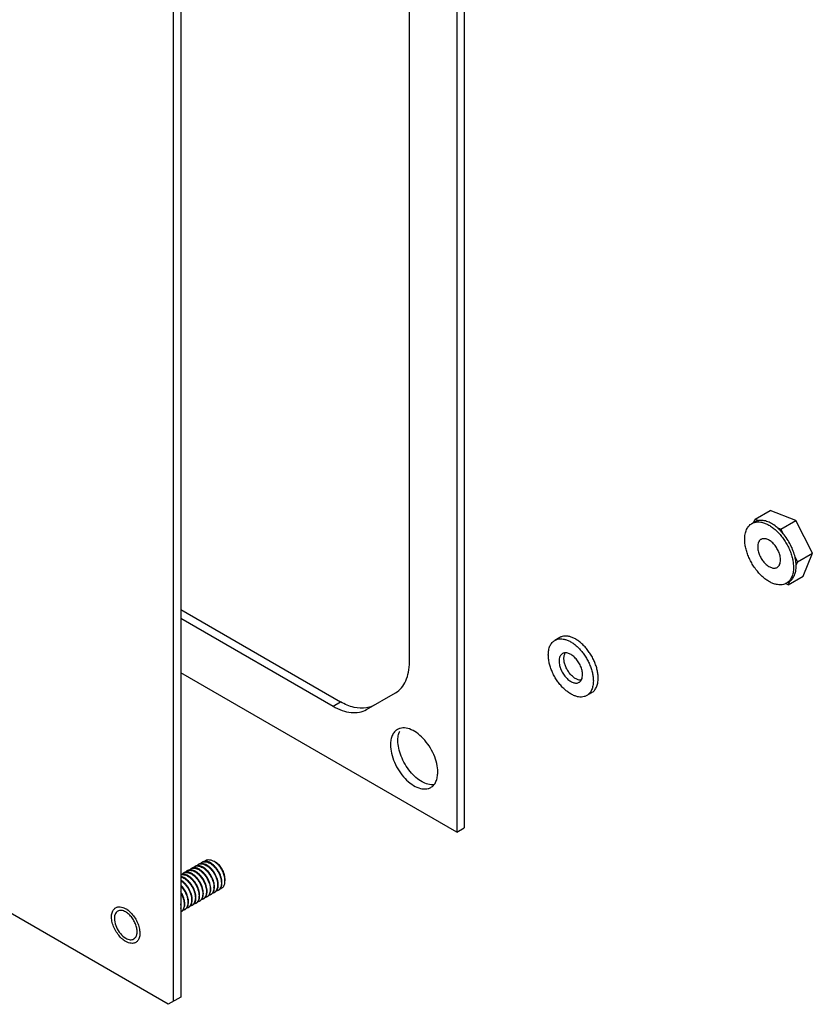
# Model space of a CAD drawing. Header units: millimetres. Extents: x 35 to 272, y 67 to 362.
# Tile 2 of 5: x 154 to 272, y 67 to 214. Entities that reach past the tile are written whole.
import ezdxf

# ---------------------------------------------------------------- set-up
doc = ezdxf.new("R2010")
doc.units = ezdxf.units.MM
doc.header["$LTSCALE"] = 27.885606
doc.layers.get('0').update_dxf_attribs({"linetype": 'CONTINUOUS'})

msp = doc.modelspace()

# ---------------------------------------------------------------- linework, layer by layer
at = {"color": 7}
for p, q in [((218.92, 254.68), (218.92, 93.01)), ((220.03, 255.32), (220.03, 93.65)), ((211.85, 118.44), (211.85, 237.41)), ((177.66, 230.04), (177.66, 68.37)), ((176.51, 229.38), (176.51, 67.71)), ((175.81, 67.3), (35.8, 148.13)), ((263.36, 139.32), (263.55, 139.79)), ((263.55, 139.79), (265.78, 141.08)), ((263.55, 139.79), (264.09, 139.59)), ((269.62, 139.6), (265.78, 141.08)), ((263.05, 139.14), (263.44, 139.37)), ((266.85, 138.52), (267.39, 138.31)), ((267.39, 138.31), (269.62, 139.6)), ((267.39, 138.31), (267.74, 137.62)), ((272.09, 134.7), (269.62, 139.6)), ((269.51, 134.11), (269.86, 133.42)), ((269.86, 133.42), (272.09, 134.7)), ((270.72, 131.29), (272.09, 134.7)), ((269.86, 133.42), (269.67, 132.94)), ((268.49, 130), (270.72, 131.29)), ((268.49, 130), (268.09, 130.16)), ((268.2, 130.21), (268.6, 130.43)), ((268.68, 130.48), (268.49, 130)), ((268.6, 130.43), (268.68, 130.48)), ((177.66, 126.28), (201.55, 112.49)), ((177.66, 124.99), (200.43, 111.85)), ((234.32, 122.1), (233.6, 121.68)), ((218.92, 93.01), (177.66, 116.83)), ((205.43, 111.35), (209.78, 113.86)), ((239.09, 113.85), (238.36, 113.43)), ((200.43, 111.85), (201.55, 112.49)), ((218.92, 93.01), (220.03, 93.65)), ((180.92, 88.55), (180.83, 88.5)), ((182.91, 88.5), (182.59, 88.69)), ((178.14, 86.95), (178.05, 86.89)), ((178.69, 87.27), (178.6, 87.22)), ((179.25, 87.59), (179.16, 87.54)), ((179.8, 87.91), (179.72, 87.86)), ((180.36, 88.23), (180.27, 88.18)), ((184.28, 86.12), (184.28, 85.75)), ((182.77, 84.05), (182.68, 84)), ((183.33, 84.37), (183.24, 84.32)), ((179.99, 82.45), (179.91, 82.39)), ((180.55, 82.77), (180.46, 82.72)), ((181.11, 83.09), (181.02, 83.04)), ((181.66, 83.41), (181.57, 83.36)), ((182.22, 83.73), (182.13, 83.68)), ((167.95, 81.74), (167.94, 81.73)), ((177.77, 81.16), (177.68, 81.11)), ((178.33, 81.48), (178.24, 81.43)), ((178.88, 81.8), (178.79, 81.75)), ((179.44, 82.12), (179.35, 82.07)), ((170.94, 76.55), (170.94, 76.55)), ((177.66, 68.37), (175.81, 67.3))]:
    msp.add_line(p, q, dxfattribs=at)
for centre, radius, start, end in [((264.7, 132.79), 4.96, 0.0034, 1.6422), ((181.23, 87.8), 0.81, 112.8095, 119.9885), ((181.24, 87.79), 0.818, 111.3839, 112.8131), ((178.45, 86.19), 0.81, 112.8095, 119.9885), ((178.46, 86.19), 0.818, 111.3839, 112.8131), ((179.01, 86.51), 0.81, 112.8095, 119.9885), ((179.01, 86.51), 0.818, 111.3839, 112.8131), ((179.56, 86.84), 0.81, 112.8095, 119.9885), ((179.57, 86.83), 0.818, 111.3839, 112.8131), ((180.12, 87.16), 0.81, 112.8095, 119.9885), ((180.12, 87.15), 0.818, 111.3839, 112.8131), ((180.68, 87.48), 0.81, 112.8095, 119.9885), ((180.68, 87.47), 0.818, 111.3839, 112.8131), ((180.39, 84.78), 2.24, 359.3418, 0.001), ((182.28, 84.7), 0.81, 300.0112, 307.1902), ((182.27, 84.71), 0.818, 307.1866, 308.6175), ((182.84, 85.02), 0.81, 300.0112, 307.1902), ((182.83, 85.03), 0.818, 307.1866, 308.6175), ((179.5, 83.1), 0.81, 300.0112, 307.1902), ((179.5, 83.1), 0.818, 307.1866, 308.6175), ((180.06, 83.42), 0.81, 300.0112, 307.1902), ((180.05, 83.42), 0.818, 307.1866, 308.6175), ((180.61, 83.74), 0.81, 300.0112, 307.1902), ((180.61, 83.74), 0.818, 307.1866, 308.6175), ((181.17, 84.06), 0.81, 300.0112, 307.1902), ((181.16, 84.07), 0.818, 307.1866, 308.6175), ((181.72, 84.38), 0.81, 300.0112, 307.1902), ((181.72, 84.39), 0.818, 307.1866, 308.6175), ((167.72, 78.66), 3.39, 52.3918, 54.9615), ((177.28, 81.81), 0.81, 300.0112, 307.1902), ((177.27, 81.82), 0.818, 307.1866, 308.6175), ((177.83, 82.13), 0.81, 300.0112, 307.1902), ((177.83, 82.14), 0.818, 307.1866, 308.6175), ((178.39, 82.45), 0.81, 300.0112, 307.1902), ((178.38, 82.46), 0.818, 307.1866, 308.6175), ((178.94, 82.77), 0.81, 300.0112, 307.1902), ((178.94, 82.78), 0.818, 307.1866, 308.6175)]:
    msp.add_arc(centre, radius, start, end, dxfattribs=at)
for points, knots in [([(261.98, 136.78), (261.98, 137.04), (262.01, 137.42), (262.13, 137.9), (262.25, 138.22), (262.4, 138.51), (262.59, 138.76), (262.8, 138.97), (262.96, 139.09), (263.05, 139.14)], [0, 0, 0, 0, 0.289278, 0.422536, 0.548497, 0.667894, 0.781867, 0.891952, 1, 1, 1, 1]), ([(263.05, 139.14), (263.11, 139.17), (263.24, 139.24), (263.53, 139.34), (263.92, 139.39), (264.42, 139.36), (264.93, 139.22), (265.47, 138.98), (266, 138.66), (266.53, 138.24), (267.04, 137.76), (267.51, 137.2), (267.95, 136.59), (268.34, 135.95), (268.67, 135.27), (268.93, 134.58), (269.12, 133.89), (269.24, 133.22), (269.27, 132.78), (269.27, 132.57)], [0, 0, 0, 0, 0.021334, 0.042896, 0.087474, 0.135253, 0.187158, 0.2436, 0.304553, 0.369645, 0.438248, 0.509539, 0.582568, 0.656305, 0.729688, 0.801669, 0.871268, 0.937611, 1, 1, 1, 1]), ([(264.09, 139.59), (263.98, 139.57), (263.75, 139.52), (263.54, 139.42), (263.44, 139.37)], [0, 0, 0, 0, 0.506239, 1, 1, 1, 1]), ([(266.85, 138.52), (266.63, 138.71), (266.18, 139.04), (265.57, 139.36), (265.09, 139.52), (264.74, 139.59), (264.41, 139.61), (264.2, 139.6), (264.09, 139.59)], [0, 0, 0, 0, 0.28919, 0.552236, 0.673561, 0.788198, 0.896722, 1, 1, 1, 1]), ([(267.74, 137.62), (267.67, 137.71), (267.39, 138.02), (267.09, 138.32), (266.85, 138.52)], [0, 0, 0, 0, 0.2567, 1, 1, 1, 1]), ([(267.33, 133.69), (267.33, 133.79), (267.32, 133.99), (267.26, 134.31), (267.17, 134.63), (267.01, 135.06), (266.73, 135.58), (266.37, 136.03), (266.05, 136.34), (265.8, 136.54), (265.55, 136.69), (265.3, 136.8), (265.06, 136.86), (264.83, 136.88), (264.61, 136.85), (264.48, 136.8), (264.42, 136.76)], [0, 0, 0, 0, 0.062408, 0.12878, 0.198401, 0.270409, 0.417449, 0.561682, 0.63031, 0.695425, 0.756399, 0.812861, 0.864784, 0.91258, 0.957174, 1, 1, 1, 1]), ([(269.51, 134.11), (269.44, 134.42), (269.25, 135.05), (268.85, 135.96), (268.35, 136.83), (267.95, 137.37), (267.74, 137.62)], [0, 0, 0, 0, 0.242051, 0.493618, 0.74844, 1, 1, 1, 1]), ([(268.2, 130.21), (268.14, 130.17), (268.01, 130.1), (267.72, 130.01), (267.33, 129.95), (266.84, 129.99), (266.32, 130.12), (265.79, 130.36), (265.25, 130.69), (264.72, 131.1), (264.22, 131.59), (263.74, 132.14), (263.3, 132.75), (262.92, 133.4), (262.59, 134.07), (262.32, 134.76), (262.13, 135.45), (262.01, 136.12), (261.98, 136.56), (261.98, 136.78)], [0, 0, 0, 0, 0.021334, 0.042896, 0.087474, 0.135253, 0.187158, 0.2436, 0.304553, 0.369645, 0.438248, 0.509539, 0.582568, 0.656305, 0.729688, 0.801669, 0.871268, 0.937611, 1, 1, 1, 1]), ([(264.42, 136.76), (264.38, 136.74), (264.3, 136.69), (264.2, 136.59), (264.12, 136.47), (264.02, 136.28), (263.94, 136.01), (263.92, 135.78), (263.92, 135.66)], [0, 0, 0, 0, 0.108096, 0.218228, 0.332252, 0.451706, 0.710587, 1, 1, 1, 1]), ([(263.92, 135.66), (263.92, 135.56), (263.93, 135.35), (263.99, 135.04), (264.08, 134.71), (264.25, 134.28), (264.53, 133.77), (264.88, 133.31), (265.2, 133), (265.45, 132.81), (265.7, 132.65), (265.95, 132.54), (266.19, 132.48), (266.43, 132.46), (266.64, 132.49), (266.77, 132.55), (266.83, 132.58)], [0, 0, 0, 0, 0.062408, 0.12878, 0.198401, 0.270409, 0.417449, 0.561682, 0.63031, 0.695425, 0.756399, 0.812861, 0.864784, 0.91258, 0.957174, 1, 1, 1, 1]), ([(269.67, 132.94), (269.66, 133.13), (269.63, 133.52), (269.56, 133.91), (269.51, 134.11)], [0, 0, 0, 0, 0.486729, 1, 1, 1, 1]), ([(266.83, 132.58), (266.87, 132.6), (266.95, 132.66), (267.05, 132.76), (267.14, 132.87), (267.23, 133.06), (267.31, 133.33), (267.33, 133.56), (267.33, 133.69)], [0, 0, 0, 0, 0.108096, 0.218228, 0.332252, 0.451706, 0.710587, 1, 1, 1, 1]), ([(269.27, 132.57), (269.27, 132.31), (269.24, 131.92), (269.12, 131.44), (269, 131.12), (268.85, 130.83), (268.67, 130.58), (268.45, 130.37), (268.29, 130.25), (268.2, 130.21)], [0, 0, 0, 0, 0.289278, 0.422536, 0.548497, 0.667894, 0.781867, 0.891952, 1, 1, 1, 1]), ([(268.68, 130.48), (268.76, 130.54), (268.91, 130.65), (269.11, 130.87), (269.28, 131.11), (269.42, 131.4), (269.53, 131.71), (269.64, 132.17), (269.67, 132.54), (269.67, 132.79)], [0, 0, 0, 0, 0.107811, 0.218116, 0.332505, 0.452325, 0.578546, 0.711785, 1, 1, 1, 1]), ([(240.07, 116.03), (240.07, 116.23), (240.05, 116.63), (239.94, 117.25), (239.76, 117.89), (239.51, 118.53), (239.21, 119.15), (238.85, 119.75), (238.45, 120.31), (238.01, 120.82), (237.54, 121.27), (237.05, 121.65), (236.56, 121.96), (236.07, 122.17), (235.59, 122.3), (235.13, 122.34), (234.77, 122.28), (234.5, 122.19), (234.38, 122.13), (234.32, 122.1)], [0, 0, 0, 0, 0.062389, 0.128732, 0.19833, 0.270312, 0.343694, 0.417431, 0.490461, 0.561753, 0.630355, 0.695448, 0.7564, 0.812842, 0.864747, 0.912526, 0.957104, 0.978666, 1, 1, 1, 1]), ([(232.62, 119.5), (232.62, 119.74), (232.64, 120.1), (232.75, 120.54), (232.86, 120.84), (233, 121.1), (233.18, 121.34), (233.37, 121.53), (233.52, 121.64), (233.6, 121.68)], [0, 0, 0, 0, 0.289278, 0.422536, 0.548497, 0.667893, 0.781867, 0.891952, 1, 1, 1, 1]), ([(233.6, 121.68), (233.66, 121.72), (233.78, 121.78), (234.04, 121.87), (234.41, 121.92), (234.86, 121.89), (235.34, 121.76), (235.84, 121.54), (236.33, 121.24), (236.82, 120.86), (237.29, 120.41), (237.73, 119.89), (238.13, 119.33), (238.49, 118.73), (238.79, 118.11), (239.03, 117.47), (239.21, 116.84), (239.32, 116.22), (239.35, 115.81), (239.35, 115.61)], [0, 0, 0, 0, 0.021334, 0.042896, 0.087474, 0.135253, 0.187158, 0.2436, 0.304553, 0.369645, 0.438248, 0.509539, 0.582568, 0.656305, 0.729688, 0.801669, 0.871268, 0.937611, 1, 1, 1, 1]), ([(238.36, 113.43), (238.31, 113.4), (238.18, 113.34), (237.92, 113.25), (237.56, 113.19), (237.1, 113.23), (236.62, 113.36), (236.13, 113.57), (235.64, 113.88), (235.15, 114.26), (234.68, 114.71), (234.24, 115.22), (233.84, 115.78), (233.48, 116.38), (233.18, 117.01), (232.93, 117.64), (232.75, 118.28), (232.64, 118.9), (232.62, 119.3), (232.62, 119.5)], [0, 0, 0, 0, 0.021334, 0.042896, 0.087474, 0.135253, 0.187158, 0.2436, 0.304553, 0.369645, 0.438248, 0.509539, 0.582568, 0.656305, 0.729688, 0.801669, 0.871268, 0.937611, 1, 1, 1, 1]), ([(234.74, 119.7), (234.7, 119.68), (234.63, 119.62), (234.52, 119.52), (234.43, 119.4), (234.33, 119.21), (234.25, 118.93), (234.23, 118.69), (234.23, 118.57)], [0, 0, 0, 0, 0.108097, 0.218229, 0.332253, 0.451706, 0.710587, 1, 1, 1, 1]), ([(237.73, 116.55), (237.73, 116.65), (237.72, 116.86), (237.66, 117.18), (237.57, 117.51), (237.4, 117.96), (237.17, 118.38), (236.89, 118.77), (236.66, 119.04), (236.42, 119.27), (236.16, 119.47), (235.91, 119.63), (235.65, 119.74), (235.4, 119.81), (235.16, 119.83), (234.94, 119.79), (234.81, 119.74), (234.74, 119.7)], [0, 0, 0, 0, 0.062401, 0.12876, 0.198373, 0.27037, 0.417389, 0.490436, 0.561743, 0.630361, 0.695468, 0.756433, 0.812887, 0.864803, 0.912592, 0.95718, 1, 1, 1, 1]), ([(234.95, 118.98), (234.95, 119.06), (234.96, 119.22), (235.01, 119.5), (235.09, 119.7), (235.16, 119.81)], [0, 0, 0, 0, 0.276421, 0.53502, 1, 1, 1, 1]), ([(209.78, 113.86), (210.11, 114.05), (210.73, 114.57), (211.38, 115.64), (211.77, 116.97), (211.85, 117.93), (211.85, 118.44)], [0, 0, 0, 0, 0.217773, 0.450953, 0.710202, 1, 1, 1, 1]), ([(234.23, 118.57), (234.23, 118.47), (234.25, 118.25), (234.3, 117.93), (234.4, 117.6), (234.57, 117.16), (234.8, 116.73), (235.08, 116.34), (235.31, 116.08), (235.55, 115.84), (235.8, 115.64), (236.06, 115.49), (236.32, 115.37), (236.56, 115.31), (236.8, 115.29), (237.03, 115.32), (237.16, 115.38), (237.22, 115.41)], [0, 0, 0, 0, 0.062401, 0.12876, 0.198373, 0.27037, 0.417389, 0.490436, 0.561743, 0.630361, 0.695468, 0.756433, 0.812887, 0.864803, 0.912592, 0.95718, 1, 1, 1, 1]), ([(237.52, 115.71), (237.45, 115.71), (237.31, 115.72), (237.1, 115.77), (236.87, 115.86), (236.65, 115.98), (236.42, 116.13), (236.13, 116.38), (235.78, 116.76), (235.44, 117.28), (235.17, 117.84), (235, 118.42), (234.95, 118.8), (234.95, 118.98)], [0, 0, 0, 0, 0.045697, 0.094797, 0.147656, 0.204339, 0.26467, 0.328283, 0.463079, 0.603611, 0.743806, 0.87764, 1, 1, 1, 1]), ([(237.22, 115.41), (237.26, 115.44), (237.34, 115.49), (237.44, 115.59), (237.53, 115.71), (237.63, 115.9), (237.72, 116.18), (237.73, 116.42), (237.73, 116.55)], [0, 0, 0, 0, 0.108097, 0.218229, 0.332253, 0.451706, 0.710587, 1, 1, 1, 1]), ([(239.35, 115.61), (239.35, 115.37), (239.32, 115.02), (239.21, 114.57), (239.1, 114.27), (238.96, 114.01), (238.79, 113.78), (238.59, 113.58), (238.44, 113.48), (238.36, 113.43)], [0, 0, 0, 0, 0.289278, 0.422536, 0.548497, 0.667893, 0.781867, 0.891952, 1, 1, 1, 1]), ([(239.09, 113.85), (239.16, 113.89), (239.31, 114), (239.51, 114.19), (239.68, 114.43), (239.82, 114.69), (239.93, 114.99), (240.04, 115.43), (240.07, 115.79), (240.07, 116.03)], [0, 0, 0, 0, 0.108047, 0.218132, 0.332106, 0.451502, 0.577464, 0.710722, 1, 1, 1, 1]), ([(200.43, 111.85), (200.87, 111.59), (201.75, 111.18), (203.09, 110.85), (204.35, 110.89), (205.11, 111.16), (205.43, 111.35)], [0, 0, 0, 0, 0.289798, 0.549046, 0.782226, 1, 1, 1, 1]), ([(205.43, 111.59), (204.82, 111.48), (203.43, 111.57), (202.18, 112.12), (201.55, 112.49)], [0, 0, 0, 0, 0.459057, 1, 1, 1, 1]), ([(206.55, 111.99), (206.46, 111.94), (206.11, 111.76), (205.72, 111.64), (205.43, 111.59)], [0, 0, 0, 0, 0.247077, 1, 1, 1, 1]), ([(210.06, 108.36), (209.89, 108.27), (209.58, 108.01), (209.25, 107.47), (209.06, 106.81), (209.02, 106.33), (209.02, 106.07)], [0, 0, 0, 0, 0.217766, 0.450897, 0.71037, 1, 1, 1, 1]), ([(216.09, 101.99), (216.09, 102.42), (215.97, 103.32), (215.53, 104.64), (214.84, 105.91), (213.96, 107.03), (212.97, 107.9), (211.94, 108.47), (211.07, 108.64), (210.45, 108.55), (210.18, 108.43), (210.06, 108.36)], [0, 0, 0, 0, 0.128745, 0.270397, 0.417613, 0.562017, 0.695748, 0.813063, 0.912471, 0.95712, 1, 1, 1, 1]), ([(210.13, 106.71), (210.13, 106.81), (210.14, 107.17), (210.2, 107.53), (210.28, 107.78)], [0, 0, 0, 0, 0.26469, 1, 1, 1, 1]), ([(210.28, 107.78), (210.28, 107.81), (210.32, 107.93), (210.37, 108.05), (210.4, 108.13)], [0, 0, 0, 0, 0.256025, 1, 1, 1, 1]), ([(209.02, 106.07), (209.02, 105.65), (209.14, 104.75), (209.59, 103.43), (210.27, 102.16), (211.15, 101.04), (212.14, 100.16), (213.17, 99.6), (214.04, 99.43), (214.66, 99.52), (214.93, 99.63), (215.06, 99.7)], [0, 0, 0, 0, 0.128745, 0.270397, 0.417613, 0.562017, 0.695748, 0.813063, 0.912471, 0.95712, 1, 1, 1, 1]), ([(215.54, 100.13), (214.93, 100.04), (213.91, 100.37), (212.77, 101.19), (211.91, 102.09), (211.17, 103.16), (210.6, 104.33), (210.23, 105.52), (210.13, 106.33), (210.13, 106.71)], [0, 0, 0, 0, 0.197102, 0.319976, 0.455174, 0.597225, 0.739597, 0.875749, 1, 1, 1, 1]), ([(215.06, 99.7), (215.22, 99.8), (215.53, 100.06), (215.86, 100.59), (216.05, 101.26), (216.09, 101.74), (216.09, 101.99)], [0, 0, 0, 0, 0.217766, 0.450897, 0.71037, 1, 1, 1, 1]), ([(181.57, 88.11), (181.46, 88.17), (181.25, 88.27), (180.93, 88.35), (180.67, 88.34), (180.48, 88.29), (180.4, 88.25), (180.36, 88.23)], [0, 0, 0, 0, 0.289588, 0.548627, 0.781634, 0.891837, 1, 1, 1, 1]), ([(180.38, 88.23), (180.46, 88.26), (180.63, 88.3), (180.91, 88.29), (181.2, 88.21), (181.38, 88.11), (181.48, 88.06)], [0, 0, 0, 0, 0.218312, 0.453823, 0.713483, 1, 1, 1, 1]), ([(180.61, 88.32), (180.64, 88.36), (180.71, 88.42), (180.79, 88.48), (180.83, 88.5)], [0, 0, 0, 0, 0.504735, 1, 1, 1, 1]), ([(182.12, 88.43), (182.02, 88.49), (181.81, 88.59), (181.48, 88.67), (181.22, 88.66), (181.04, 88.61), (180.96, 88.57), (180.92, 88.55)], [0, 0, 0, 0, 0.289588, 0.548627, 0.781634, 0.891837, 1, 1, 1, 1]), ([(180.94, 88.55), (181.02, 88.58), (181.19, 88.62), (181.46, 88.61), (181.75, 88.53), (181.94, 88.43), (182.03, 88.38)], [0, 0, 0, 0, 0.218312, 0.453823, 0.713483, 1, 1, 1, 1]), ([(181.18, 88.64), (181.22, 88.69), (181.3, 88.76), (181.45, 88.85), (181.61, 88.9), (181.86, 88.93), (182.12, 88.89), (182.39, 88.8), (182.52, 88.73), (182.59, 88.69)], [0, 0, 0, 0, 0.11238, 0.222996, 0.335082, 0.451672, 0.706603, 0.848424, 1, 1, 1, 1]), ([(182.03, 88.38), (182.15, 88.31), (182.38, 88.15), (182.7, 87.85), (182.99, 87.5), (183.25, 87.11), (183.46, 86.69), (183.62, 86.26), (183.72, 85.84), (183.74, 85.56), (183.74, 85.42)], [0, 0, 0, 0, 0.114157, 0.237324, 0.366975, 0.499999, 0.633023, 0.762674, 0.885842, 1, 1, 1, 1]), ([(183.83, 85.48), (183.83, 85.61), (183.8, 85.89), (183.71, 86.31), (183.55, 86.74), (183.34, 87.16), (183.08, 87.55), (182.79, 87.9), (182.47, 88.2), (182.24, 88.36), (182.12, 88.43)], [0, 0, 0, 0, 0.114158, 0.237326, 0.366977, 0.500001, 0.633025, 0.762676, 0.885843, 1, 1, 1, 1]), ([(184.28, 85.75), (184.28, 85.88), (184.26, 86.16), (184.16, 86.58), (184, 87.01), (183.79, 87.43), (183.54, 87.82), (183.25, 88.17), (182.93, 88.46), (182.7, 88.62), (182.59, 88.69)], [0, 0, 0, 0, 0.114159, 0.237326, 0.366978, 0.500002, 0.633025, 0.762676, 0.885843, 1, 1, 1, 1]), ([(184.28, 86.12), (184.28, 86.23), (184.26, 86.46), (184.19, 86.8), (184.06, 87.14), (183.89, 87.48), (183.68, 87.8), (183.45, 88.08), (183.19, 88.32), (183.01, 88.45), (182.91, 88.5)], [0, 0, 0, 0, 0.114155, 0.237326, 0.366975, 0.499999, 0.633021, 0.762672, 0.885842, 1, 1, 1, 1]), ([(177.83, 86.72), (177.87, 86.75), (177.93, 86.82), (178.01, 86.87), (178.05, 86.89)], [0, 0, 0, 0, 0.504735, 1, 1, 1, 1]), ([(179.34, 86.83), (179.24, 86.89), (179.03, 86.99), (178.7, 87.07), (178.44, 87.06), (178.26, 87.01), (178.18, 86.97), (178.14, 86.95)], [0, 0, 0, 0, 0.289588, 0.548627, 0.781634, 0.891837, 1, 1, 1, 1]), ([(178.16, 86.95), (178.24, 86.98), (178.41, 87.02), (178.68, 87), (178.97, 86.92), (179.16, 86.83), (179.25, 86.78)], [0, 0, 0, 0, 0.218312, 0.453823, 0.713483, 1, 1, 1, 1]), ([(178.39, 87.04), (178.42, 87.07), (178.49, 87.14), (178.56, 87.19), (178.6, 87.22)], [0, 0, 0, 0, 0.504735, 1, 1, 1, 1]), ([(179.9, 87.15), (179.79, 87.21), (179.58, 87.31), (179.26, 87.39), (179, 87.38), (178.82, 87.33), (178.73, 87.29), (178.69, 87.27)], [0, 0, 0, 0, 0.289588, 0.548627, 0.781634, 0.891837, 1, 1, 1, 1]), ([(178.71, 87.27), (178.79, 87.3), (178.96, 87.34), (179.24, 87.32), (179.53, 87.24), (179.72, 87.15), (179.81, 87.1)], [0, 0, 0, 0, 0.218312, 0.453823, 0.713483, 1, 1, 1, 1]), ([(178.95, 87.36), (178.98, 87.39), (179.04, 87.46), (179.12, 87.51), (179.16, 87.54)], [0, 0, 0, 0, 0.504735, 1, 1, 1, 1]), ([(180.45, 87.47), (180.35, 87.53), (180.14, 87.63), (179.81, 87.71), (179.56, 87.7), (179.37, 87.65), (179.29, 87.61), (179.25, 87.59)], [0, 0, 0, 0, 0.289588, 0.548627, 0.781634, 0.891837, 1, 1, 1, 1]), ([(179.27, 87.59), (179.35, 87.62), (179.52, 87.66), (179.79, 87.64), (180.08, 87.56), (180.27, 87.47), (180.37, 87.42)], [0, 0, 0, 0, 0.218312, 0.453823, 0.713483, 1, 1, 1, 1]), ([(181.05, 83.87), (181.05, 84.01), (181.02, 84.29), (180.93, 84.71), (180.77, 85.14), (180.56, 85.56), (180.3, 85.95), (180.01, 86.3), (179.69, 86.6), (179.46, 86.76), (179.34, 86.83)], [0, 0, 0, 0, 0.114158, 0.237326, 0.366977, 0.500001, 0.633025, 0.762676, 0.885843, 1, 1, 1, 1]), ([(179.5, 87.68), (179.53, 87.72), (179.6, 87.78), (179.68, 87.83), (179.72, 87.86)], [0, 0, 0, 0, 0.504735, 1, 1, 1, 1]), ([(181.01, 87.79), (180.9, 87.85), (180.69, 87.95), (180.37, 88.03), (180.11, 88.02), (179.93, 87.97), (179.84, 87.93), (179.8, 87.91)], [0, 0, 0, 0, 0.289588, 0.548627, 0.781634, 0.891837, 1, 1, 1, 1]), ([(179.81, 87.1), (179.93, 87.03), (180.16, 86.87), (180.48, 86.57), (180.77, 86.22), (181.02, 85.83), (181.24, 85.41), (181.39, 84.98), (181.49, 84.56), (181.52, 84.28), (181.52, 84.14)], [0, 0, 0, 0, 0.114157, 0.237324, 0.366975, 0.499999, 0.633023, 0.762674, 0.885842, 1, 1, 1, 1]), ([(179.83, 87.91), (179.9, 87.94), (180.08, 87.98), (180.35, 87.97), (180.64, 87.88), (180.83, 87.79), (180.92, 87.74)], [0, 0, 0, 0, 0.218312, 0.453823, 0.713483, 1, 1, 1, 1]), ([(181.6, 84.19), (181.6, 84.33), (181.58, 84.61), (181.48, 85.03), (181.32, 85.46), (181.11, 85.88), (180.86, 86.27), (180.56, 86.62), (180.25, 86.92), (180.02, 87.08), (179.9, 87.15)], [0, 0, 0, 0, 0.114158, 0.237326, 0.366977, 0.500001, 0.633025, 0.762676, 0.885843, 1, 1, 1, 1]), ([(180.06, 88), (180.09, 88.04), (180.16, 88.1), (180.23, 88.16), (180.27, 88.18)], [0, 0, 0, 0, 0.504735, 1, 1, 1, 1]), ([(180.37, 87.42), (180.48, 87.35), (180.71, 87.19), (181.03, 86.89), (181.32, 86.54), (181.58, 86.15), (181.79, 85.73), (181.95, 85.3), (182.05, 84.88), (182.07, 84.6), (182.07, 84.46)], [0, 0, 0, 0, 0.114157, 0.237324, 0.366975, 0.499999, 0.633023, 0.762674, 0.885842, 1, 1, 1, 1]), ([(182.16, 84.51), (182.16, 84.65), (182.14, 84.93), (182.04, 85.35), (181.88, 85.78), (181.67, 86.2), (181.41, 86.59), (181.12, 86.94), (180.8, 87.24), (180.57, 87.4), (180.45, 87.47)], [0, 0, 0, 0, 0.114158, 0.237326, 0.366977, 0.500001, 0.633025, 0.762676, 0.885843, 1, 1, 1, 1]), ([(180.92, 87.74), (181.04, 87.67), (181.27, 87.51), (181.59, 87.21), (181.88, 86.86), (182.14, 86.47), (182.35, 86.05), (182.51, 85.62), (182.6, 85.2), (182.63, 84.92), (182.63, 84.78)], [0, 0, 0, 0, 0.114157, 0.237324, 0.366975, 0.499999, 0.633023, 0.762674, 0.885842, 1, 1, 1, 1]), ([(182.72, 84.83), (182.72, 84.97), (182.69, 85.25), (182.59, 85.67), (182.44, 86.1), (182.22, 86.52), (181.97, 86.91), (181.68, 87.26), (181.36, 87.56), (181.13, 87.72), (181.01, 87.79)], [0, 0, 0, 0, 0.114158, 0.237326, 0.366977, 0.500001, 0.633025, 0.762676, 0.885843, 1, 1, 1, 1]), ([(181.48, 88.06), (181.6, 87.99), (181.83, 87.83), (182.14, 87.53), (182.44, 87.18), (182.69, 86.79), (182.9, 86.37), (183.06, 85.94), (183.16, 85.52), (183.18, 85.24), (183.18, 85.1)], [0, 0, 0, 0, 0.114157, 0.237324, 0.366975, 0.499999, 0.633023, 0.762674, 0.885842, 1, 1, 1, 1]), ([(183.27, 85.15), (183.27, 85.29), (183.25, 85.57), (183.15, 85.99), (182.99, 86.42), (182.78, 86.84), (182.52, 87.23), (182.23, 87.58), (181.91, 87.88), (181.68, 88.04), (181.57, 88.11)], [0, 0, 0, 0, 0.114158, 0.237326, 0.366977, 0.500001, 0.633025, 0.762676, 0.885843, 1, 1, 1, 1]), ([(178.79, 86.51), (178.69, 86.56), (178.5, 86.66), (178.2, 86.74), (177.91, 86.74), (177.74, 86.7), (177.66, 86.67)], [0, 0, 0, 0, 0.28742, 0.547039, 0.78197, 1, 1, 1, 1]), ([(177.66, 86.65), (177.73, 86.67), (177.9, 86.7), (178.16, 86.67), (178.43, 86.59), (178.61, 86.51), (178.7, 86.45)], [0, 0, 0, 0, 0.21907, 0.455632, 0.715262, 1, 1, 1, 1]), ([(178.23, 86.18), (178.18, 86.21), (178, 86.31), (177.81, 86.38), (177.66, 86.4)], [0, 0, 0, 0, 0.268354, 1, 1, 1, 1]), ([(177.66, 86.33), (177.7, 86.32), (177.87, 86.27), (178.03, 86.2), (178.14, 86.13)], [0, 0, 0, 0, 0.235328, 1, 1, 1, 1]), ([(177.66, 85.77), (177.78, 85.7), (178, 85.53), (178.3, 85.23), (178.58, 84.88), (178.83, 84.5), (179.03, 84.09), (179.18, 83.67), (179.27, 83.26), (179.29, 82.99), (179.29, 82.86)], [0, 0, 0, 0, 0.115876, 0.240023, 0.369971, 0.50273, 0.635114, 0.763962, 0.886374, 1, 1, 1, 1]), ([(179.38, 82.91), (179.38, 83.04), (179.36, 83.32), (179.26, 83.75), (179.1, 84.18), (178.89, 84.59), (178.63, 84.99), (178.34, 85.34), (178.02, 85.63), (177.79, 85.8), (177.67, 85.86)], [0, 0, 0, 0, 0.114158, 0.237326, 0.366977, 0.500001, 0.633025, 0.762676, 0.885843, 1, 1, 1, 1]), ([(178.14, 86.13), (178.26, 86.07), (178.49, 85.9), (178.81, 85.61), (179.1, 85.26), (179.36, 84.86), (179.57, 84.45), (179.73, 84.02), (179.82, 83.59), (179.85, 83.31), (179.85, 83.18)], [0, 0, 0, 0, 0.114157, 0.237324, 0.366975, 0.499999, 0.633023, 0.762674, 0.885842, 1, 1, 1, 1]), ([(179.94, 83.23), (179.94, 83.36), (179.91, 83.64), (179.81, 84.07), (179.66, 84.5), (179.45, 84.91), (179.19, 85.31), (178.9, 85.66), (178.58, 85.95), (178.35, 86.12), (178.23, 86.18)], [0, 0, 0, 0, 0.114158, 0.237326, 0.366977, 0.500001, 0.633025, 0.762676, 0.885843, 1, 1, 1, 1]), ([(178.7, 86.45), (178.82, 86.39), (179.05, 86.23), (179.36, 85.93), (179.66, 85.58), (179.91, 85.18), (180.12, 84.77), (180.28, 84.34), (180.38, 83.91), (180.4, 83.63), (180.4, 83.5)], [0, 0, 0, 0, 0.114157, 0.237324, 0.366975, 0.499999, 0.633023, 0.762674, 0.885842, 1, 1, 1, 1]), ([(180.49, 83.55), (180.49, 83.68), (180.47, 83.97), (180.37, 84.39), (180.21, 84.82), (180, 85.24), (179.74, 85.63), (179.45, 85.98), (179.13, 86.28), (178.9, 86.44), (178.79, 86.51)], [0, 0, 0, 0, 0.114158, 0.237326, 0.366977, 0.500001, 0.633025, 0.762676, 0.885843, 1, 1, 1, 1]), ([(179.25, 86.78), (179.37, 86.71), (179.6, 86.55), (179.92, 86.25), (180.21, 85.9), (180.47, 85.51), (180.68, 85.09), (180.84, 84.66), (180.94, 84.24), (180.96, 83.95), (180.96, 83.82)], [0, 0, 0, 0, 0.114157, 0.237324, 0.366975, 0.499999, 0.633023, 0.762674, 0.885842, 1, 1, 1, 1]), ([(183.33, 84.37), (183.37, 84.39), (183.44, 84.45), (183.58, 84.58), (183.72, 84.8), (183.81, 85.12), (183.83, 85.35), (183.83, 85.48)], [0, 0, 0, 0, 0.108162, 0.218365, 0.451371, 0.710412, 1, 1, 1, 1]), ([(183.74, 85.42), (183.74, 85.32), (183.73, 85.11), (183.65, 84.82), (183.53, 84.57), (183.41, 84.44), (183.34, 84.39)], [0, 0, 0, 0, 0.286517, 0.546178, 0.781688, 1, 1, 1, 1]), ([(183.54, 84.55), (183.6, 84.57), (183.71, 84.6), (183.86, 84.68), (183.99, 84.8), (184.13, 85), (184.23, 85.25), (184.28, 85.52), (184.28, 85.67), (184.28, 85.75)], [0, 0, 0, 0, 0.112379, 0.222995, 0.335081, 0.45167, 0.706602, 0.848424, 1, 1, 1, 1]), ([(178.83, 82.59), (178.83, 82.69), (178.81, 82.91), (178.73, 83.37), (178.52, 83.94), (178.16, 84.58), (177.84, 84.96), (177.66, 85.12)], [0, 0, 0, 0, 0.111424, 0.230248, 0.483685, 0.745824, 1, 1, 1, 1]), ([(178.27, 82.27), (178.27, 82.42), (178.24, 82.73), (178.12, 83.2), (177.93, 83.67), (177.76, 83.98), (177.66, 84.12)], [0, 0, 0, 0, 0.227838, 0.474967, 0.734963, 1, 1, 1, 1]), ([(177.67, 84.98), (177.83, 84.82), (178.12, 84.44), (178.46, 83.83), (178.68, 83.18), (178.74, 82.74), (178.74, 82.54)], [0, 0, 0, 0, 0.256511, 0.518512, 0.770799, 1, 1, 1, 1]), ([(177.67, 83.92), (177.75, 83.78), (177.89, 83.5), (178.05, 83.07), (178.16, 82.64), (178.18, 82.35), (178.18, 82.22)], [0, 0, 0, 0, 0.265937, 0.525342, 0.771774, 1, 1, 1, 1]), ([(180.55, 82.77), (180.59, 82.79), (180.66, 82.84), (180.8, 82.98), (180.94, 83.2), (181.03, 83.52), (181.05, 83.75), (181.05, 83.87)], [0, 0, 0, 0, 0.108162, 0.218365, 0.451371, 0.710412, 1, 1, 1, 1]), ([(181.11, 83.09), (181.14, 83.11), (181.22, 83.16), (181.36, 83.3), (181.49, 83.52), (181.59, 83.84), (181.6, 84.07), (181.6, 84.19)], [0, 0, 0, 0, 0.108162, 0.218365, 0.451371, 0.710412, 1, 1, 1, 1]), ([(181.52, 84.14), (181.52, 84.03), (181.5, 83.82), (181.43, 83.53), (181.3, 83.29), (181.18, 83.16), (181.12, 83.1)], [0, 0, 0, 0, 0.286517, 0.546178, 0.781688, 1, 1, 1, 1]), ([(181.66, 83.41), (181.7, 83.43), (181.78, 83.48), (181.91, 83.62), (182.05, 83.84), (182.14, 84.16), (182.16, 84.39), (182.16, 84.51)], [0, 0, 0, 0, 0.108162, 0.218365, 0.451371, 0.710412, 1, 1, 1, 1]), ([(182.07, 84.46), (182.07, 84.35), (182.06, 84.14), (181.98, 83.85), (181.86, 83.61), (181.74, 83.48), (181.67, 83.43)], [0, 0, 0, 0, 0.286517, 0.546178, 0.781688, 1, 1, 1, 1]), ([(182.22, 83.73), (182.26, 83.75), (182.33, 83.8), (182.47, 83.94), (182.6, 84.16), (182.7, 84.48), (182.72, 84.71), (182.72, 84.83)], [0, 0, 0, 0, 0.108162, 0.218365, 0.451371, 0.710412, 1, 1, 1, 1]), ([(182.63, 84.76), (182.63, 84.65), (182.61, 84.45), (182.53, 84.16), (182.41, 83.92), (182.29, 83.8), (182.23, 83.75)], [0, 0, 0, 0, 0.285826, 0.545211, 0.780993, 1, 1, 1, 1]), ([(182.68, 84), (182.64, 83.98), (182.56, 83.94), (182.47, 83.91), (182.42, 83.9)], [0, 0, 0, 0, 0.495265, 1, 1, 1, 1]), ([(182.77, 84.05), (182.81, 84.07), (182.89, 84.13), (183.02, 84.26), (183.16, 84.48), (183.25, 84.8), (183.27, 85.03), (183.27, 85.15)], [0, 0, 0, 0, 0.108162, 0.218365, 0.451371, 0.710412, 1, 1, 1, 1]), ([(183.18, 85.1), (183.18, 84.99), (183.17, 84.79), (183.09, 84.49), (182.97, 84.25), (182.85, 84.12), (182.79, 84.07)], [0, 0, 0, 0, 0.286517, 0.546178, 0.781688, 1, 1, 1, 1]), ([(183.24, 84.32), (183.2, 84.3), (183.12, 84.26), (183.03, 84.23), (182.98, 84.22)], [0, 0, 0, 0, 0.495265, 1, 1, 1, 1]), ([(178.33, 81.48), (178.37, 81.51), (178.44, 81.56), (178.58, 81.69), (178.71, 81.91), (178.81, 82.23), (178.83, 82.46), (178.83, 82.59)], [0, 0, 0, 0, 0.108162, 0.218365, 0.451371, 0.710412, 1, 1, 1, 1]), ([(178.74, 82.54), (178.74, 82.43), (178.72, 82.22), (178.65, 81.93), (178.52, 81.68), (178.4, 81.55), (178.34, 81.5)], [0, 0, 0, 0, 0.286517, 0.546178, 0.781688, 1, 1, 1, 1]), ([(178.88, 81.8), (178.92, 81.83), (179, 81.88), (179.13, 82.01), (179.27, 82.23), (179.36, 82.55), (179.38, 82.79), (179.38, 82.91)], [0, 0, 0, 0, 0.108162, 0.218365, 0.451371, 0.710412, 1, 1, 1, 1]), ([(179.29, 82.86), (179.29, 82.75), (179.28, 82.54), (179.2, 82.25), (179.08, 82), (178.96, 81.87), (178.89, 81.82)], [0, 0, 0, 0, 0.286517, 0.546178, 0.781688, 1, 1, 1, 1]), ([(179.44, 82.12), (179.48, 82.15), (179.55, 82.2), (179.69, 82.33), (179.82, 82.55), (179.92, 82.87), (179.94, 83.11), (179.94, 83.23)], [0, 0, 0, 0, 0.108162, 0.218365, 0.451371, 0.710412, 1, 1, 1, 1]), ([(179.85, 83.18), (179.85, 83.07), (179.83, 82.86), (179.76, 82.57), (179.63, 82.32), (179.51, 82.19), (179.45, 82.14)], [0, 0, 0, 0, 0.286517, 0.546178, 0.781688, 1, 1, 1, 1]), ([(179.91, 82.39), (179.87, 82.37), (179.78, 82.33), (179.69, 82.31), (179.64, 82.3)], [0, 0, 0, 0, 0.495265, 1, 1, 1, 1]), ([(179.99, 82.45), (180.03, 82.47), (180.11, 82.52), (180.25, 82.66), (180.38, 82.88), (180.47, 83.19), (180.49, 83.43), (180.49, 83.55)], [0, 0, 0, 0, 0.108162, 0.218365, 0.451371, 0.710412, 1, 1, 1, 1]), ([(180.4, 83.5), (180.4, 83.39), (180.39, 83.18), (180.32, 82.89), (180.19, 82.64), (180.07, 82.51), (180.01, 82.46)], [0, 0, 0, 0, 0.286517, 0.546178, 0.781688, 1, 1, 1, 1]), ([(180.46, 82.72), (180.42, 82.69), (180.34, 82.65), (180.25, 82.63), (180.2, 82.62)], [0, 0, 0, 0, 0.495265, 1, 1, 1, 1]), ([(180.96, 83.82), (180.96, 83.71), (180.95, 83.5), (180.87, 83.21), (180.75, 82.97), (180.63, 82.84), (180.56, 82.78)], [0, 0, 0, 0, 0.286517, 0.546178, 0.781688, 1, 1, 1, 1]), ([(181.02, 83.04), (180.98, 83.01), (180.89, 82.97), (180.8, 82.95), (180.76, 82.94)], [0, 0, 0, 0, 0.495265, 1, 1, 1, 1]), ([(181.57, 83.36), (181.53, 83.33), (181.45, 83.29), (181.36, 83.27), (181.31, 83.26)], [0, 0, 0, 0, 0.495265, 1, 1, 1, 1]), ([(182.13, 83.68), (182.09, 83.66), (182, 83.62), (181.91, 83.59), (181.87, 83.58)], [0, 0, 0, 0, 0.495265, 1, 1, 1, 1]), ([(169.44, 76.69), (169.33, 76.76), (169.12, 76.9), (168.71, 77.25), (168.24, 77.78), (167.79, 78.52), (167.52, 79.19), (167.38, 79.72), (167.33, 80.11), (167.32, 80.47), (167.35, 80.81), (167.44, 81.11), (167.56, 81.37), (167.73, 81.58), (167.87, 81.69), (167.94, 81.73)], [0, 0, 0, 0, 0.062417, 0.128798, 0.270299, 0.41736, 0.561615, 0.630253, 0.695379, 0.756362, 0.812832, 0.864763, 0.912566, 0.957167, 1, 1, 1, 1]), ([(168.06, 81.07), (168.04, 81.05), (167.95, 80.95), (167.89, 80.84), (167.85, 80.75)], [0, 0, 0, 0, 0.239776, 1, 1, 1, 1]), ([(167.94, 81.73), (167.99, 81.76), (168.1, 81.81), (168.33, 81.87), (168.65, 81.88), (169.05, 81.78), (169.31, 81.66), (169.44, 81.58)], [0, 0, 0, 0, 0.108163, 0.218364, 0.451369, 0.710409, 1, 1, 1, 1]), ([(169.44, 81.1), (169.34, 81.16), (169.13, 81.26), (168.81, 81.34), (168.5, 81.33), (168.32, 81.26), (168.24, 81.22)], [0, 0, 0, 0, 0.289396, 0.549126, 0.782313, 1, 1, 1, 1]), ([(169.44, 81.58), (169.46, 81.57), (169.54, 81.53), (169.61, 81.48), (169.67, 81.44)], [0, 0, 0, 0, 0.245126, 1, 1, 1, 1]), ([(170.64, 77.06), (170.76, 77.13), (170.98, 77.35), (171.14, 77.82), (171.15, 78.38), (171.02, 79.01), (170.77, 79.64), (170.41, 80.23), (169.96, 80.73), (169.62, 81), (169.44, 81.1)], [0, 0, 0, 0, 0.086926, 0.186396, 0.30379, 0.437601, 0.582098, 0.729381, 0.871203, 1, 1, 1, 1]), ([(169.79, 81.35), (169.99, 81.2), (170.37, 80.84), (170.85, 80.2), (171.22, 79.49), (171.44, 78.86), (171.53, 78.36), (171.56, 78.01), (171.56, 77.68), (171.51, 77.38), (171.42, 77.11), (171.3, 76.88), (171.14, 76.68), (171.01, 76.59), (170.94, 76.55)], [0, 0, 0, 0, 0.136261, 0.281398, 0.428471, 0.570236, 0.637138, 0.700459, 0.759747, 0.814785, 0.865661, 0.912834, 0.957186, 1, 1, 1, 1]), ([(177.71, 81.94), (177.71, 81.97), (177.71, 82.09), (177.7, 82.21), (177.69, 82.3)], [0, 0, 0, 0, 0.242448, 1, 1, 1, 1]), ([(177.69, 81.62), (177.69, 81.65), (177.71, 81.75), (177.71, 81.86), (177.71, 81.94)], [0, 0, 0, 0, 0.241457, 1, 1, 1, 1]), ([(177.77, 81.16), (177.81, 81.18), (177.89, 81.24), (178.02, 81.37), (178.16, 81.59), (178.25, 81.91), (178.27, 82.14), (178.27, 82.27)], [0, 0, 0, 0, 0.108162, 0.218365, 0.451371, 0.710412, 1, 1, 1, 1]), ([(178.18, 82.22), (178.18, 82.11), (178.17, 81.9), (178.09, 81.61), (177.97, 81.36), (177.85, 81.23), (177.78, 81.18)], [0, 0, 0, 0, 0.286517, 0.546178, 0.781688, 1, 1, 1, 1]), ([(178.24, 81.43), (178.2, 81.41), (178.11, 81.37), (178.02, 81.34), (177.98, 81.34)], [0, 0, 0, 0, 0.495265, 1, 1, 1, 1]), ([(178.79, 81.75), (178.75, 81.73), (178.67, 81.69), (178.58, 81.67), (178.53, 81.66)], [0, 0, 0, 0, 0.495265, 1, 1, 1, 1]), ([(179.35, 82.07), (179.31, 82.05), (179.22, 82.01), (179.13, 81.99), (179.09, 81.98)], [0, 0, 0, 0, 0.495265, 1, 1, 1, 1]), ([(167.85, 80.75), (167.74, 80.48), (167.71, 79.79), (168.01, 78.79), (168.59, 77.86), (169.14, 77.35), (169.44, 77.18)], [0, 0, 0, 0, 0.212101, 0.472846, 0.749156, 1, 1, 1, 1]), ([(169.44, 77.18), (169.55, 77.12), (169.76, 77.02), (170.08, 76.94), (170.38, 76.95), (170.56, 77.02), (170.64, 77.06)], [0, 0, 0, 0, 0.289396, 0.549126, 0.782313, 1, 1, 1, 1]), ([(170.94, 76.55), (170.89, 76.52), (170.79, 76.47), (170.56, 76.41), (170.24, 76.4), (169.83, 76.49), (169.57, 76.62), (169.44, 76.69)], [0, 0, 0, 0, 0.108163, 0.218364, 0.451369, 0.710409, 1, 1, 1, 1])]:
    msp.add_open_spline(points, degree=3, knots=knots, dxfattribs=at)
msp.add_open_spline([(168.24, 81.22), (168.17, 81.18), (168.11, 81.13), (168.06, 81.07)], degree=3, dxfattribs=at)

doc.saveas('drawing.dxf')
